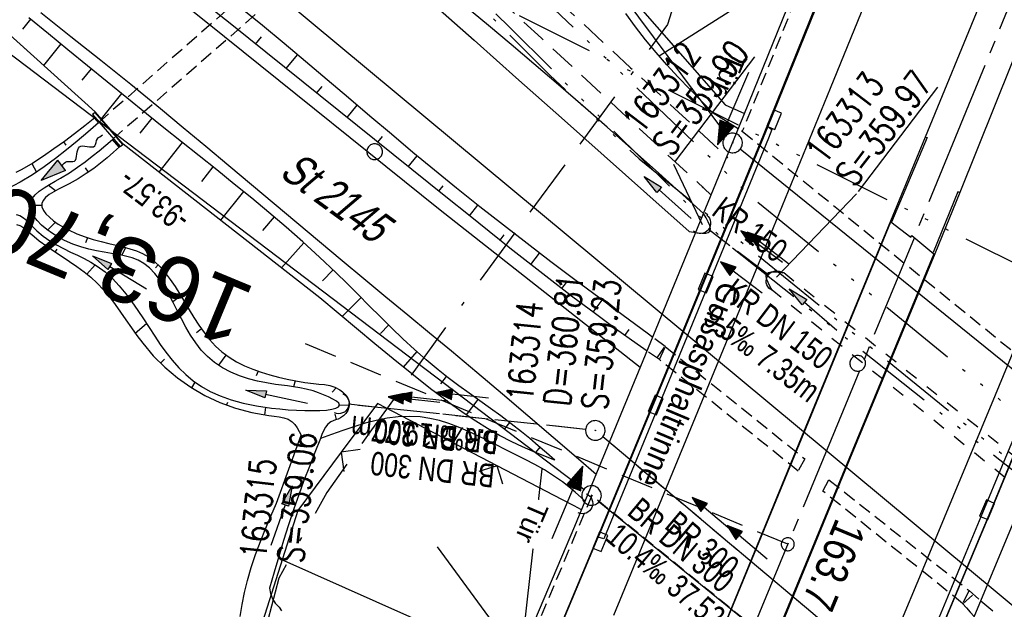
# Model space of a CAD drawing. Extents: x 510409 to 510963, y 461447 to 462240.
# Tile 15 of 25: x 510683 to 510758, y 461906 to 461951. Entities that reach past the tile are written whole.
import ezdxf
from ezdxf.enums import TextEntityAlignment as Align

# ---------------------------------------------------------------- set-up
doc = ezdxf.new("R2010")
doc.units = 0
doc.header["$LTSCALE"] = 10
doc.header["$MEASUREMENT"] = 0
for name, pattern in [('ACAD_ISO14W100', [25.5, 12, -3, 0.5, -3, 0.5, -3, 0.5, -3]), ('ACAD_ISO16W100', [73, 15, -6.5, 15, -6.5, 15, -7, 1, -7]), ('ACHSE', [5.5, 4, -0.5, 0.5, -0.5]), ('AUSGEZOGEN', [0]), ('LT00', [0]), ('LT01', [0.2, 0.1, -0.1]), ('LT02', [0.4, 0.2, -0.2]), ('LT11', [0.3, 0.2, -0.1]), ('LT12', [0.4, 0.3, -0.1]), ('LT17', [0.15, 0.1, -0.05]), ('STRICHLINIE2', [0.375, 0.25, -0.125])]:
    doc.linetypes.add(name, pattern=pattern)
doc.layers.get('0').update_dxf_attribs({"linetype": 'LT00'})
for name, color, linetype in [('--EK_FBR', 1, 'LT00'), ('--EK_Halt-Pfeil', 4, 'LT00'), ('--EK_Haltung', 7, 'STRICHLINIE2'), ('--EK_Haltung-Text', 140, 'LT00'), ('--EK_Schacht-Text', 5, 'LT00'), ('--EK_ST-93-1', 30, 'LT17'), ('--EL_DFK_AB_L', 21, 'LT00'), ('--EL_DFK_AB_P', 7, 'LT00'), ('--EL_Halt-Pfeil', 4, 'LT00'), ('--EL_Haltung', 182, 'STRICHLINIE2'), ('--EL_Haltung-Text', 182, 'LT00'), ('--FLIEßRICHTPFEIL', 180, 'Continuous'), ('-AX-093', 35, 'ACHSE'), ('-ST-93-1', 250, 'LT00'), ('ABSTAND', 8, 'LT00'), ('BAB-KABEL', 220, 'ACAD_ISO16W100'), ('DFK_AB_L', 21, 'LT00'), ('DFK_AB_P', 7, 'LT00'), ('DFK_BES-WEGE', 255, 'LT00'), ('DFK_KATASTER', 250, 'LT00'), ('DFK_VERMPKT', 252, 'LT00'), ('DL', 182, 'LT12'), ('DL_PFEIL', 201, 'LT00'), ('DL_TEXT', 182, 'LT00'), ('KABEL_DEUTSCHLAND', 210, 'ACAD_ISO14W100'), ('PFEIL', 140, 'AUSGEZOGEN'), ('RINNE_TEXT', 11, 'Continuous'), ('TELEKOM', 210, 'ACAD_ISO14W100'), ('TOR_TEXT_B', 11, 'Continuous'), ('V107_AFBR_BAB', 250, 'LT00'), ('V107_BOESCH', 250, 'LT00'), ('V107_BOSCHUNG', 250, 'LT00'), ('V107_BR_KAPPE', 30, 'LT00'), ('V107_BR_WID', 30, 'LT17'), ('V107_BRUECK', 30, 'LT17'), ('V107_FELDWEG', 250, 'LT11'), ('V107_GRABEN', 250, 'LT00'), ('V107_H_BORD', 8, 'LT00'), ('V107_KA_PRUF', 182, 'LT00'), ('V107_LD_MARK', 250, 'LT00'), ('V107_RINNE', 182, 'LT00'), ('V107_SINKK', 182, 'LT00'), ('V107_TOR', 10, 'LT00'), ('V107_UK_DURCH', 182, 'LT00'), ('V107_VERDECKT', 253, 'LT00'), ('V107_ZAUN', 40, 'LT00')]:
    doc.layers.add(name, color=color, linetype=linetype)
doc.styles.add('Arial', font='ARIAL.TTF')
doc.styles.add('Beschrift', font='ARIAL.TTF')
doc.styles.add('Haltungsbeschriftung', font='ARIAL.TTF', dxfattribs={"width": 0.75})
doc.styles.add('schachtbeschriftung', font='romans.shx', dxfattribs={"width": 0.75, "height": 2})
doc.styles.get("Standard").update_dxf_attribs({"font": 'ARIAL.TTF'})

# ---------------------------------------------------------------- blocks, each defined once
blk = doc.blocks.new('SYMB7010')
at = {"color": 0, "linetype": 'ByBlock'}
for points in [[(-0.031408, 0.499213), (-0.093728, 0.49134), (-0.15457, 0.475719), (-0.212975, 0.452595), (-0.268021, 0.422333), (-0.31884, 0.385411), (-0.36463, 0.342411), (-0.40467, 0.29401), (-0.438329, 0.240973), (-0.465074, 0.184136), (-0.484486, 0.124395), (-0.496256, 0.062692), (-0.5002, 0)], [(-0.5002, 0), (-0.496256, -0.062692), (-0.484486, -0.124395), (-0.465075, -0.184136), (-0.438329, -0.240973), (-0.404671, -0.29401), (-0.36463, -0.342411), (-0.31884, -0.385411), (-0.268021, -0.422333), (-0.212975, -0.452595), (-0.154571, -0.475719), (-0.093728, -0.49134), (-0.031408, -0.499213), (0.031408, -0.499213)], [(0.5002, 0), (0.496256, 0.062692), (0.484485, 0.124395), (0.465074, 0.184136), (0.438329, 0.240973), (0.40467, 0.29401), (0.36463, 0.342411), (0.31884, 0.385411), (0.268021, 0.422333), (0.212975, 0.452595), (0.15457, 0.475719), (0.093728, 0.49134), (0.031408, 0.499213), (-0.031408, 0.499213)], [(0.031408, -0.499213), (0.093728, -0.491341), (0.15457, -0.475719), (0.212975, -0.452595), (0.268021, -0.422333), (0.31884, -0.385411), (0.36463, -0.342411), (0.404671, -0.294011), (0.438329, -0.240974), (0.465075, -0.184136), (0.484486, -0.124395), (0.496256, -0.062692), (0.500201, 0)]]:
    blk.add_lwpolyline(points, dxfattribs=at)
blk = doc.blocks.new('SYMB0003')
at = {"color": 0, "linetype": 'ByBlock'}
for p, q in [((-0.015712, 0), (0.010166, 0.012015)), ((0, -0.021257), (-0.015712, 0)), ((0.010166, 0.012015), (0, -0.021257))]:
    blk.add_line(p, q, dxfattribs=at)
for points in [[(-0.031395, 0.499013), (-0.093691, 0.491144), (-0.154509, 0.475528), (-0.21289, 0.452414), (-0.267913, 0.422164), (-0.318712, 0.385257), (-0.364484, 0.342274), (-0.404509, 0.293893), (-0.438154, 0.240877), (-0.464888, 0.184062), (-0.484292, 0.124345), (-0.496058, 0.062667), (-0.5, 0)], [(-0.5, 0), (-0.496058, -0.062667), (-0.484292, -0.124345), (-0.464888, -0.184062), (-0.438154, -0.240877), (-0.404509, -0.293893), (-0.364485, -0.342274), (-0.318712, -0.385257), (-0.267914, -0.422164), (-0.21289, -0.452414), (-0.154509, -0.475529), (-0.093691, -0.491144), (-0.031395, -0.499014), (0.031395, -0.499014)], [(0.5, 0), (0.496057, 0.062667), (0.484292, 0.124345), (0.464888, 0.184062), (0.438153, 0.240877), (0.404509, 0.293893), (0.364484, 0.342274), (0.318712, 0.385257), (0.267913, 0.422164), (0.21289, 0.452414), (0.154509, 0.475528), (0.093691, 0.491144), (0.031395, 0.499013), (-0.031395, 0.499013)], [(0.031395, -0.499014), (0.093691, -0.491144), (0.154509, -0.475529), (0.21289, -0.452414), (0.267914, -0.422164), (0.318712, -0.385257), (0.364485, -0.342274), (0.404509, -0.293893), (0.438154, -0.240877), (0.464889, -0.184062), (0.484292, -0.124345), (0.496058, -0.062667), (0.5, 0)]]:
    blk.add_lwpolyline(points, dxfattribs=at)
blk = doc.blocks.new('Pfreil3')
at = {"layer": 'PFEIL'}
blk.add_hatch(color=256, dxfattribs=at).paths.add_polyline_path([(-1.549, 0.273), (-1.549, -0.273), (0, 0)])
for p, q in [((-1.549, 0), (-4.831, 0)), ((-1.549, -0.273), (-1.549, 0.273)), ((-1.549, 0.273), (0, 0)), ((0, 0), (-1.549, -0.273))]:
    blk.add_line(p, q, dxfattribs=at)
blk = doc.blocks.new('FLIEßRICHTPFEIL')
at = {"layer": '--FLIEßRICHTPFEIL'}
blk.add_hatch(color=256, dxfattribs=at).paths.add_polyline_path([(-1.95, 0.4875), (-1.95, -0.4875), (0, 0)])
for p, q in [((-1.95, 0.4875), (-1.95, -0.4875)), ((-1.95, 0.4875), (0, 0)), ((0, 0), (-1.95, -0.4875))]:
    blk.add_line(p, q, dxfattribs=at)
at = {"layer": '--FLIEßRICHTPFEIL', "start_tangent": (-1, 0), "end_tangent": (-1, 0)}
blk.add_spline([(-1.95, 0), (-2.4375, 0), (-2.925, 0.325), (-3.4125, 0), (-3.9, -0.325), (-4.3875, 0), (-4.875, 0.325), (-5.3625, 0), (-5.85, 0)], degree=3, dxfattribs=at)
blk = doc.blocks.new('SYMB0011')
at = {"color": 0, "linetype": 'ByBlock'}
for p, q in [((0.5, 0), (-0.5, 0)), ((0, 0.5), (0, -0.5))]:
    blk.add_line(p, q, dxfattribs=at)
blk = doc.blocks.new('SYMB0070')
at = {"color": 0, "linetype": 'ByBlock'}
for p, q in [((-0.5, 0), (0.2, 0)), ((0.5, 0), (0.2, 0.1)), ((0.2, 0.1), (0.2, 0)), ((0.468, 0), (0.21, 0.086)), ((0.21, 0.086), (0.21, -0.086)), ((0.21, -0.086), (0.468, 0)), ((0.22, -0.072), (0.437, 0)), ((0.23, -0.058), (0.405, 0)), ((0.24, -0.045), (0.374, 0)), ((0.342, 0), (0.25, 0.031)), ((0.25, 0.031), (0.25, -0.031)), ((0.25, -0.031), (0.342, 0)), ((0.26, -0.017), (0.31, 0)), ((0.27, -0.003), (0.279, 0))]:
    blk.add_line(p, q, dxfattribs=at)
for points in [[(0.2, 0), (0.2, -0.1), (0.5, 0)], [(0.437, 0), (0.22, 0.072), (0.22, -0.072)], [(0.405, 0), (0.23, 0.058), (0.23, -0.058)], [(0.374, 0), (0.24, 0.045), (0.24, -0.045)], [(0.31, 0), (0.26, 0.017), (0.26, -0.017)], [(0.279, 0), (0.27, 0.003), (0.27, -0.003)]]:
    blk.add_lwpolyline(points, dxfattribs=at)
blk = doc.blocks.new('SYMB0024')
at = {"color": 0, "linetype": 'ByBlock'}
for p, q in [((-0.5, 0.5), (0, 0)), ((0, 0), (0.5, 0.5))]:
    blk.add_line(p, q, dxfattribs=at)
blk = doc.blocks.new('SYMB1107')
at = {"color": 0, "linetype": 'ByBlock'}
for points in [[(-0.2, 0), (-0.196157, 0.039018), (-0.184776, 0.076537), (-0.166294, 0.111114), (-0.141421, 0.141421), (-0.111114, 0.166294), (-0.076537, 0.184776), (-0.039018, 0.196157), (0, 0.2)], [(0, 0.2), (0.039018, 0.196157), (0.076537, 0.184776), (0.111114, 0.166294), (0.141421, 0.141421), (0.166294, 0.111114), (0.184776, 0.076537), (0.196157, 0.039018), (0.2, 0)]]:
    blk.add_lwpolyline(points, dxfattribs=at)
blk = doc.blocks.new('SYMB0652')
at = {"color": 0, "linetype": 'ByBlock'}
blk.add_lwpolyline([(-0.15, -0.075), (0.15, -0.075), (0.15, 0.075), (-0.15, 0.075), (-0.15, -0.075)], dxfattribs=at)
blk = doc.blocks.new('SYMB2')
at = {"color": 0, "linetype": 'ByBlock', "flags": 128}
for points in [[(-0.031395, 0.499013), (-0.093691, 0.491144), (-0.154509, 0.475528), (-0.21289, 0.452414), (-0.267913, 0.422164), (-0.318712, 0.385257), (-0.364484, 0.342274), (-0.404509, 0.293893), (-0.438154, 0.240877), (-0.464888, 0.184062), (-0.484292, 0.124345), (-0.496058, 0.062667), (-0.5, 0)], [(-0.5, 0), (-0.496058, -0.062667), (-0.484292, -0.124345), (-0.464888, -0.184062), (-0.438154, -0.240877), (-0.404509, -0.293893), (-0.364485, -0.342274), (-0.318712, -0.385257), (-0.267914, -0.422164), (-0.21289, -0.452414), (-0.154509, -0.475529), (-0.093691, -0.491144), (-0.031395, -0.499014), (0.031395, -0.499014)], [(0.5, 0), (0.496057, 0.062667), (0.484292, 0.124345), (0.464888, 0.184062), (0.438153, 0.240877), (0.404509, 0.293893), (0.364484, 0.342274), (0.318712, 0.385257), (0.267913, 0.422164), (0.21289, 0.452414), (0.154509, 0.475528), (0.093691, 0.491144), (0.031395, 0.499013), (-0.031395, 0.499013)], [(0.031395, -0.499014), (0.093691, -0.491144), (0.154509, -0.475529), (0.21289, -0.452414), (0.267914, -0.422164), (0.318712, -0.385257), (0.364485, -0.342274), (0.404509, -0.293893), (0.438154, -0.240877), (0.464889, -0.184062), (0.484292, -0.124345), (0.496058, -0.062667), (0.5, 0)]]:
    blk.add_lwpolyline(points, dxfattribs=at)

msp = doc.modelspace()

# ---------------------------------------------------------------- linework, layer by layer
at = {"layer": '--EK_FBR'}
for points in [[(510730.523, 461924.154), (510715.177, 461936.196), (510698.655, 461949.479), (510684.111, 461961.155), (510667.975, 461974.164), (510651.64, 461986.351), (510648.227, 461988.878), (510641.277, 461993.834), (510627.993, 462003.038), (510608.065, 462016.121), (510604.766, 462018.157)], [(510760.054, 461991.283), (510758.161, 461986.616), (510756.262, 461981.952), (510754.356, 461977.291), (510753.304, 461974.727), (510752.251, 461972.163), (510751.2, 461969.599), (510750.152, 461967.033), (510749.109, 461964.465), (510748.074, 461961.894), (510747.346, 461960.071), (510746.618, 461958.247), (510745.889, 461956.424), (510745.154, 461954.603), (510740.283, 461942.611)], [(510759.506, 461959.272), (510758.059, 461955.716), (510756.606, 461952.162), (510752.351, 461941.791), (510749.684, 461935.374), (510742.846, 461918.766), (510736.919, 461904.341)], [(510684.606, 461951.326), (510686.904, 461949.506), (510689.196, 461947.677), (510691.479, 461945.838), (510693.751, 461943.986), (510695.502, 461942.542), (510697.247, 461941.092), (510698.987, 461939.636), (510700.725, 461938.177), (510702.462, 461936.717), (510704.199, 461935.257), (510705.938, 461933.8), (510707.681, 461932.347), (510709.353, 461930.962), (510711.028, 461929.581), (510712.703, 461928.2), (510714.376, 461926.818), (510716.046, 461925.431), (510718.005, 461923.791), (510719.956, 461922.143), (510721.903, 461920.489), (510723.846, 461918.83), (510725.786, 461917.168), (510727.147, 461916)], [(510760.309, 461950.771), (510754.997, 461937.569), (510753.101, 461932.856), (510746.563, 461917.119), (510740.089, 461901.421)], [(510671.231, 461779.528), (510680.964, 461801.791), (510690.502, 461823.826), (510699.64, 461845.138), (510708.458, 461866.108), (510717.227, 461886.718), (510720.493, 461895.081), (510723.3, 461901.668), (510727.298, 461911.173)]]:
    msp.add_lwpolyline(points, dxfattribs=at)
at = {"layer": '--EK_Haltung'}
for p, q in [((510740.37, 461931.219), (510735.712, 461934.757)), ((510726.332, 461919.42), (510708.16, 461921.343)), ((510755.208, 461895.668), (510727.652, 461918.858))]:
    msp.add_line(p, q, dxfattribs=at)
at = {"layer": '--EK_Schacht-Text', "flags": 128}
for points in [[(510733.071, 461939.731), (510735.27, 461935.108)], [(510747.092, 461937.462), (510740.952, 461931.085)]]:
    msp.add_lwpolyline(points, dxfattribs=at)
at = {"layer": '--EK_ST-93-1', "ltscale": 2.5}
msp.add_line((510741.822, 461910.631), (510704.871, 461925.974), dxfattribs=at)
at = {"layer": '--EL_DFK_AB_L'}
for p, q in [((510726.193, 461914.813), (510652.838, 461970.446)), ((510737.152, 461941.951), (510720.709, 461963.998)), ((510761.597, 461921.962), (510738.184, 461940.879)), ((510727.373, 461913.887), (510750.718, 461894.942))]:
    msp.add_line(p, q, dxfattribs=at)
at = {"layer": '--EL_Haltung'}
for p, q in [((510740.37, 461931.219), (510735.712, 461934.757)), ((510726.332, 461919.42), (510708.16, 461921.343)), ((510755.208, 461895.668), (510727.652, 461918.858))]:
    msp.add_line(p, q, dxfattribs=at)
at = {"layer": '-AX-093', "ltscale": 0.2}
msp.add_lwpolyline([(510846.813, 462177.025), (510838.94, 462156.029), (510829.988, 462132.382), (510820.96, 462108.763), (510811.858, 462085.172), (510802.681, 462061.611), (510793.43, 462038.078), (510784.104, 462014.575), (510774.704, 461991.102), (510765.23, 461967.658), (510755.682, 461944.245), (510746.059, 461920.862), (510736.363, 461897.509), (510726.593, 461874.188), (510716.749, 461850.897), (510706.831, 461827.637), (510696.84, 461804.41), (510686.776, 461781.213)], dxfattribs=at)
at = {"layer": 'BAB-KABEL', "ltscale": 0.03, "flags": 128}
msp.add_lwpolyline([(510815.215, 462190.525), (510811.585, 462179.556), (510799.992, 462145.42), (510792.305, 462123.573), (510788.404, 462113.383), (510775.422, 462080.221), (510767.987, 462063.066), (510763.578, 462052.246), (510748.965, 462015.852), (510734.114, 461980.271), (510735.75, 461974.121), (510736.302, 461969.774), (510735.011, 461960.353), (510733.535, 461953.446), (510732.614, 461950.408), (510729.471, 461946.141), (510717.022, 461929.173), (510709.918, 461919.39), (510706.508, 461914.602), (510702.816, 461908.041), (510700.421, 461898.741), (510695.621, 461884.425), (510690.807, 461869.926), (510686.883, 461857.981), (510685.038, 461853.834), (510680.249, 461842.122), (510675.807, 461831.335), (510671.309, 461820.471), (510665.825, 461807.092), (510656.08, 461788.005), (510650.656, 461774.891), (510648.64, 461770.111), (510642.063, 461754.064), (510636.123, 461740.444), (510627.53, 461719.319), (510619.094, 461699.236), (510611.541, 461681.689), (510608.236, 461670.018), (510604.017, 461655.461), (510601.705, 461651.004), (510594.841, 461637.686), (510586.411, 461620.579), (510581.531, 461610.56), (510577.231, 461600.386), (510569.709, 461582.702), (510561.197, 461562.126), (510551.358, 461540.285), (510542.348, 461520.114), (510535.466, 461505.336)], dxfattribs=at)
at = {"layer": 'DFK_AB_L'}
for p, q in [((510726.193, 461914.813), (510652.838, 461970.446)), ((510737.152, 461941.951), (510720.709, 461963.998)), ((510761.597, 461921.962), (510738.184, 461940.879)), ((510727.373, 461913.887), (510750.718, 461894.942))]:
    msp.add_line(p, q, dxfattribs=at)
at = {"layer": 'DFK_KATASTER'}
msp.add_line((510679.417, 461972.12), (510779.293, 461889.13), dxfattribs=at)
at = {"layer": 'DL'}
for p, q in [((510740.37, 461931.219), (510735.712, 461934.757)), ((510726.332, 461919.42), (510708.16, 461921.343)), ((510755.208, 461895.668), (510727.652, 461918.858))]:
    msp.add_line(p, q, dxfattribs=at)
at = {"layer": 'KABEL_DEUTSCHLAND', "ltscale": 0.05, "flags": 128}
for points in [[(510676.315, 461995.374), (510687.464, 461982.306), (510696.183, 461973.165), (510702.757, 461966.596), (510706.863, 461963.69), (510713.795, 461956.335), (510723.586, 461946.552), (510730.446, 461940.126), (510764.07, 461912.803), (510797.719, 461891.46), (510845.706, 461861.348)], [(510849.802, 461861.932), (510820.541, 461880.059), (510794.5, 461896.722), (510769.338, 461912.509), (510739.2, 461937.067), (510721.059, 461954.317), (510717.9, 461959.494), (510715.645, 461962.099), (510713.741, 461964.283), (510710.852, 461966.817), (510707.187, 461969.705), (510705.777, 461970.761), (510701.127, 461976.042), (510684.696, 461995.161)]]:
    msp.add_lwpolyline(points, dxfattribs=at)
at = {"layer": 'TELEKOM', "ltscale": 0.05, "flags": 128}
for points in [[(510610.187, 462030.845), (510614.293, 462025.454), (510624.293, 462011.244), (510638.134, 461992.631), (510858.845, 461882.36)], [(510643.324, 461996.949), (510659.232, 461997.468), (510668.07, 462004.429), (510677.115, 461999.754), (510687.632, 461983.674), (510705.739, 461964.957), (510720.516, 461950.191), (510737.288, 461933.545), (510764.157, 461912.278), (510794.753, 461892.34), (510819.494, 461876.656), (510844.371, 461860.815), (510848.633, 461858.459)]]:
    msp.add_lwpolyline(points, dxfattribs=at)
at = {"layer": 'V107_AFBR_BAB'}
for points in [[(510730.523, 461924.154), (510715.177, 461936.196), (510698.655, 461949.479), (510684.111, 461961.155), (510667.975, 461974.164), (510651.64, 461986.351), (510648.227, 461988.878), (510641.277, 461993.834), (510627.993, 462003.038), (510608.065, 462016.121), (510604.766, 462018.157)], [(510760.054, 461991.283), (510758.161, 461986.616), (510756.262, 461981.952), (510754.356, 461977.291), (510753.304, 461974.727), (510752.251, 461972.163), (510751.2, 461969.599), (510750.152, 461967.033), (510749.109, 461964.465), (510748.074, 461961.894), (510747.346, 461960.071), (510746.618, 461958.247), (510745.889, 461956.424), (510745.154, 461954.603), (510740.283, 461942.611)], [(510759.506, 461959.272), (510758.059, 461955.716), (510756.606, 461952.162), (510752.351, 461941.791), (510749.684, 461935.374), (510742.846, 461918.766), (510736.919, 461904.341)], [(510684.606, 461951.326), (510686.904, 461949.506), (510689.196, 461947.677), (510691.479, 461945.838), (510693.751, 461943.986), (510695.502, 461942.542), (510697.247, 461941.092), (510698.987, 461939.636), (510700.725, 461938.177), (510702.462, 461936.717), (510704.199, 461935.257), (510705.938, 461933.8), (510707.681, 461932.347), (510709.353, 461930.962), (510711.028, 461929.581), (510712.703, 461928.2), (510714.376, 461926.818), (510716.046, 461925.431), (510718.005, 461923.791), (510719.956, 461922.143), (510721.903, 461920.489), (510723.846, 461918.83), (510725.786, 461917.168), (510727.147, 461916)], [(510760.309, 461950.771), (510754.997, 461937.569), (510753.101, 461932.856), (510746.563, 461917.119), (510740.089, 461901.421)], [(510671.231, 461779.528), (510680.964, 461801.791), (510690.502, 461823.826), (510699.64, 461845.138), (510708.458, 461866.108), (510717.227, 461886.718), (510720.493, 461895.081), (510723.3, 461901.668), (510727.298, 461911.173)]]:
    msp.add_lwpolyline(points, dxfattribs=at)
at = {"layer": 'V107_BOESCH'}
for points in [[(510731.048, 461925.413), (510730.285, 461925.948), (510728.629, 461927.131), (510726.987, 461928.334), (510725.359, 461929.556), (510723.742, 461930.792), (510722.135, 461932.042), (510720.535, 461933.301), (510718.941, 461934.568), (510717.35, 461935.84), (510715.762, 461937.115), (510711.593, 461940.461), (510707.425, 461943.806), (510703.257, 461947.15), (510699.088, 461950.493), (510696.692, 461952.412), (510694.294, 461954.33), (510691.893, 461956.243), (510689.487, 461958.151), (510687.075, 461960.052), (510684.656, 461961.943), (510682.855, 461963.341)], [(510723.964, 461917.07), (510723.135, 461917.397), (510722.31, 461917.733), (510721.493, 461918.084), (510720.689, 461918.46), (510719.747, 461918.949), (510718.827, 461919.479), (510717.926, 461920.043), (510717.041, 461920.637), (510716.17, 461921.255), (510715.31, 461921.89), (510714.46, 461922.538), (510713.015, 461923.668), (510711.587, 461924.815), (510710.172, 461925.974), (510708.768, 461927.143), (510707.371, 461928.319), (510705.976, 461929.498), (510690.912, 461941.255), (510688.751, 461943.72), (510678.038, 461953.392), (510667.893, 461962.611)], [(510731.479, 461926.463), (510731.05, 461926.779), (510729.202, 461928.143), (510727.356, 461929.51), (510725.514, 461930.881), (510723.678, 461932.26), (510721.85, 461933.648), (510720.031, 461935.049), (510718.224, 461936.464), (510716.431, 461937.896), (510714.763, 461939.255), (510713.105, 461940.629), (510711.456, 461942.012), (510709.812, 461943.402), (510708.17, 461944.796), (510706.528, 461946.189), (510704.883, 461947.578), (510703.232, 461948.961), (510701.572, 461950.333), (510699.9, 461951.691)], [(510738.03, 461942.434), (510736.099, 461943.64), (510735.202, 461944.552), (510734.311, 461945.468), (510733.431, 461946.392), (510732.569, 461947.327), (510731.731, 461948.279), (510730.923, 461949.25), (510730.15, 461950.245), (510729.419, 461951.268)], [(510723.964, 461917.07), (510723.336, 461917.623), (510722.705, 461918.173), (510722.068, 461918.715), (510721.421, 461919.244), (510720.637, 461919.855), (510719.84, 461920.449), (510719.034, 461921.031), (510718.224, 461921.608), (510717.414, 461922.186), (510716.609, 461922.769), (510715.814, 461923.363), (510715.033, 461923.974), (510714.112, 461924.741), (510713.213, 461925.536), (510712.333, 461926.354), (510711.468, 461927.188), (510710.612, 461928.035), (510709.762, 461928.888), (510708.912, 461929.743), (510708.06, 461930.594), (510707.199, 461931.436), (510705.948, 461932.617), (510704.674, 461933.773), (510703.381, 461934.907), (510702.071, 461936.022), (510700.748, 461937.121), (510699.414, 461938.207), (510698.072, 461939.285), (510696.726, 461940.357), (510695.377, 461941.426), (510694.029, 461942.497), (510692.684, 461943.572), (510691.175, 461944.793), (510689.672, 461946.021), (510688.171, 461947.252), (510686.672, 461948.484), (510685.171, 461949.713), (510683.666, 461950.936)], [(510689.006, 461942.889), (510688.196, 461942.188), (510687.38, 461941.493), (510686.553, 461940.812), (510685.709, 461940.151), (510684.842, 461939.517), (510683.948, 461938.916), (510683.019, 461938.356), (510682.052, 461937.843)], [(510688.724, 461943.27), (510687.953, 461942.663), (510687.177, 461942.061), (510686.395, 461941.47), (510685.602, 461940.894), (510684.796, 461940.341), (510683.971, 461939.814), (510683.126, 461939.319), (510682.687, 461939.083)], [(510682.695, 461935.879), (510682.983, 461935.788), (510683.255, 461935.625), (510683.517, 461935.408), (510683.775, 461935.156), (510684.032, 461934.888), (510684.293, 461934.625), (510684.773, 461934.209), (510685.276, 461933.851), (510685.795, 461933.539), (510686.325, 461933.26), (510686.86, 461933.001), (510687.393, 461932.75), (510687.918, 461932.495), (510688.429, 461932.223), (510688.92, 461931.92), (510689.517, 461931.474), (510690.075, 461930.967), (510690.6, 461930.409), (510691.096, 461929.812), (510691.569, 461929.183), (510692.023, 461928.535), (510692.462, 461927.875), (510692.893, 461927.215), (510693.319, 461926.563), (510693.745, 461925.931), (510694.176, 461925.327), (510694.656, 461924.714), (510695.158, 461924.146), (510695.691, 461923.623), (510696.265, 461923.146), (510696.891, 461922.713), (510697.577, 461922.325), (510698.333, 461921.982), (510699.171, 461921.684), (510700.098, 461921.43), (510701.126, 461921.221), (510702.264, 461921.055), (510702.896, 461920.987), (510703.545, 461920.932), (510704.193, 461920.892), (510704.826, 461920.868), (510705.427, 461920.862), (510705.981, 461920.874), (510706.472, 461920.906), (510706.882, 461920.96), (510707.198, 461921.038), (510707.403, 461921.139), (510707.48, 461921.267), (510707.414, 461921.422), (510707.241, 461921.574), (510706.976, 461921.738), (510706.643, 461921.907), (510706.263, 461922.073), (510705.857, 461922.228), (510705.449, 461922.363), (510704.927, 461922.507), (510704.431, 461922.613), (510703.955, 461922.691), (510703.492, 461922.752), (510703.033, 461922.807), (510702.571, 461922.866), (510701.889, 461922.975), (510701.195, 461923.119), (510700.5, 461923.303), (510699.813, 461923.533), (510699.145, 461923.812), (510698.506, 461924.147), (510697.905, 461924.542), (510697.354, 461925.002), (510696.884, 461925.498), (510696.459, 461926.045), (510696.071, 461926.632), (510695.712, 461927.246), (510695.373, 461927.877), (510695.047, 461928.513), (510694.727, 461929.142), (510694.404, 461929.754), (510694.07, 461930.335), (510693.718, 461930.875), (510693.34, 461931.363), (510692.927, 461931.786), (510692.473, 461932.133), (510692.043, 461932.366), (510691.579, 461932.547), (510691.084, 461932.688), (510690.562, 461932.801), (510690.016, 461932.899), (510689.449, 461932.995), (510688.864, 461933.101), (510688.265, 461933.229), (510687.654, 461933.393), (510687.036, 461933.604), (510686.412, 461933.875), (510685.938, 461934.127), (510685.478, 461934.414), (510685.044, 461934.729), (510684.651, 461935.065), (510684.313, 461935.414), (510684.044, 461935.769), (510683.858, 461936.123), (510683.769, 461936.47), (510683.791, 461936.801), (510683.926, 461937.104), (510684.16, 461937.389), (510684.472, 461937.659), (510684.843, 461937.919), (510685.253, 461938.17), (510685.682, 461938.417), (510686.109, 461938.662), (510686.782, 461939.074), (510687.406, 461939.49), (510687.989, 461939.91), (510688.539, 461940.332), (510689.065, 461940.758), (510689.575, 461941.185), (510690.076, 461941.612)], [(510690.63, 461941.048), (510690.159, 461940.634), (510689.678, 461940.22), (510689.176, 461939.81), (510688.643, 461939.404), (510688.069, 461939.004), (510687.442, 461938.61), (510686.754, 461938.225), (510686.356, 461938.021), (510685.958, 461937.817), (510685.579, 461937.611), (510685.24, 461937.399), (510684.96, 461937.179), (510684.761, 461936.949), (510684.662, 461936.705), (510684.675, 461936.453), (510684.787, 461936.192), (510684.984, 461935.925), (510685.251, 461935.658), (510685.572, 461935.397), (510685.934, 461935.145), (510686.322, 461934.91), (510686.719, 461934.695), (510687.363, 461934.396), (510687.995, 461934.154), (510688.612, 461933.957), (510689.213, 461933.794), (510689.796, 461933.654), (510690.361, 461933.524), (510690.904, 461933.393), (510691.424, 461933.25), (510691.92, 461933.083), (510692.39, 461932.88), (510692.832, 461932.63), (510693.294, 461932.284), (510693.725, 461931.874), (510694.13, 461931.408), (510694.515, 461930.897), (510694.885, 461930.35), (510695.245, 461929.777), (510695.603, 461929.185), (510695.962, 461928.586), (510696.328, 461927.988), (510696.708, 461927.401), (510697.106, 461926.834), (510697.529, 461926.297), (510697.981, 461925.799), (510698.468, 461925.349), (510699.011, 461924.943), (510699.591, 461924.591), (510700.201, 461924.288), (510700.835, 461924.027), (510701.485, 461923.801), (510702.145, 461923.604), (510702.808, 461923.429), (510703.474, 461923.271), (510704.14, 461923.133), (510704.811, 461923.02), (510705.491, 461922.935), (510705.906, 461922.897), (510706.32, 461922.85), (510706.727, 461922.774), (510707.121, 461922.649), (510707.495, 461922.454), (510707.718, 461922.287), (510707.916, 461922.09), (510708.077, 461921.868), (510708.187, 461921.627), (510708.231, 461921.374), (510708.203, 461921.123), (510708.111, 461920.878), (510707.967, 461920.651), (510707.78, 461920.455), (510707.561, 461920.301), (510707.368, 461920.213), (510707.171, 461920.143), (510706.979, 461920.076), (510706.801, 461919.993), (510706.581, 461919.821), (510706.402, 461919.594), (510706.255, 461919.325), (510706.128, 461919.028), (510706.012, 461918.718)], [(510682.738, 461935.113), (510682.985, 461935.028), (510683.223, 461934.893), (510683.453, 461934.723), (510683.68, 461934.531), (510683.907, 461934.333), (510684.474, 461933.868), (510685.052, 461933.438), (510685.635, 461933.034), (510686.217, 461932.647), (510686.792, 461932.266), (510687.356, 461931.883), (510687.902, 461931.487), (510688.426, 461931.069), (510688.921, 461930.62), (510689.402, 461930.112), (510689.855, 461929.568), (510690.286, 461928.996), (510690.704, 461928.405), (510691.116, 461927.803), (510691.531, 461927.197), (510691.955, 461926.598), (510692.397, 461926.012), (510693.212, 461925.058), (510694.1, 461924.175), (510695.056, 461923.37), (510696.078, 461922.648), (510697.163, 461922.015), (510698.307, 461921.476), (510699.507, 461921.039), (510700.76, 461920.708), (510702.063, 461920.491), (510702.459, 461920.445), (510702.847, 461920.393), (510703.216, 461920.315), (510703.552, 461920.194), (510703.845, 461920.012), (510704.051, 461919.802), (510704.228, 461919.55), (510704.385, 461919.271), (510704.533, 461918.977)], [(510726.293, 461913.939), (510726.021, 461914.185), (510725.544, 461914.608), (510725.058, 461915.017), (510724.559, 461915.406), (510723.877, 461915.879), (510723.171, 461916.315), (510722.444, 461916.724), (510721.7, 461917.114), (510720.945, 461917.495), (510720.182, 461917.878), (510719.47, 461918.239), (510718.755, 461918.601), (510718.037, 461918.953), (510717.316, 461919.288), (510716.59, 461919.596), (510715.861, 461919.869), (510715.128, 461920.096), (510714.391, 461920.269), (510713.65, 461920.38), (510712.815, 461920.421), (510711.976, 461920.383), (510711.133, 461920.275), (510710.285, 461920.107), (510709.434, 461919.889), (510708.581, 461919.631), (510707.726, 461919.343), (510706.869, 461919.036), (510706.012, 461918.718)], [(510756.623, 461906.301), (510756.623, 461906.301), (510757.535, 461905.524)]]:
    msp.add_lwpolyline(points, dxfattribs=at)
at = {"layer": 'V107_BOSCHUNG'}
for p, q in [((510743.042, 461955.006), (510731.972, 461948.001)), ((510683.797, 461950.83), (510683.183, 461950.065)), ((510686.127, 461948.931), (510684.795, 461947.292)), ((510701.047, 461948.923), (510701.496, 461949.474)), ((510703.387, 461947.046), (510704.252, 461948.108)), ((510688.446, 461947.027), (510687.735, 461946.153)), ((510690.766, 461945.126), (510689.204, 461943.203)), ((510705.727, 461945.168), (510706.137, 461945.671)), ((510708.067, 461943.291), (510708.834, 461944.232)), ((510688.707, 461943.256), (510689, 461942.884)), ((510693.093, 461943.244), (510692.181, 461942.11)), ((510686.343, 461941.431), (510686.521, 461941.181)), ((510690.595, 461941.017), (510690.072, 461941.608)), ((510695.434, 461941.381), (510693.64, 461939.126)), ((510710.407, 461941.413), (510710.765, 461941.853)), ((510683.904, 461939.774), (510684.26, 461939.12)), ((510712.746, 461939.535), (510713.422, 461940.365)), ((510688.234, 461939.115), (510688.011, 461939.438)), ((510697.784, 461939.515), (510696.894, 461938.397)), ((510685.719, 461937.689), (510685.167, 461938.119)), ((510700.132, 461937.625), (510698.358, 461935.443)), ((510715.086, 461937.657), (510715.412, 461938.057)), ((510684.658, 461936.551), (510684.211, 461936.556)), ((510717.428, 461935.777), (510718.075, 461936.582)), ((510683.368, 461934.789), (510683.588, 461935.341)), ((510685.73, 461935.283), (510685.104, 461934.683)), ((510702.463, 461935.691), (510701.582, 461934.653)), ((510688.179, 461934.092), (510688.02, 461933.713)), ((510704.753, 461933.702), (510703.039, 461931.791)), ((510719.775, 461933.904), (510720.105, 461934.32)), ((510685.688, 461932.998), (510685.845, 461933.213)), ((510691.091, 461933.344), (510690.801, 461932.752)), ((510722.136, 461932.041), (510722.812, 461932.916)), ((510688.123, 461931.316), (510688.751, 461932.03)), ((510693.584, 461932.018), (510693.38, 461931.781)), ((510706.98, 461931.646), (510706.181, 461930.803)), ((510724.511, 461930.202), (510724.858, 461930.657)), ((510690.104, 461929.243), (510690.528, 461929.617)), ((510695.331, 461929.636), (510694.705, 461929.184)), ((510709.128, 461929.526), (510707.684, 461928.054)), ((510726.911, 461928.391), (510727.605, 461929.325)), ((510691.81, 461926.8), (510692.69, 461927.526)), ((510696.895, 461927.129), (510696.517, 461926.826)), ((510711.241, 461927.411), (510710.621, 461926.763)), ((510729.341, 461926.619), (510729.676, 461927.082)), ((510713.394, 461925.373), (510712.358, 461924.193)), ((510693.767, 461924.491), (510694.058, 461924.795)), ((510698.777, 461925.108), (510698.203, 461924.336)), ((510701.241, 461923.882), (510701.101, 461923.529)), ((510704.077, 461923.146), (510703.943, 461922.693)), ((510715.661, 461923.481), (510715.204, 461922.899)), ((510696.153, 461922.601), (510696.417, 461923.033)), ((510707.217, 461922.606), (510706.916, 461922.263)), ((510718.066, 461921.721), (510717.185, 461920.539)), ((510698.831, 461921.27), (510698.914, 461921.505)), ((510701.759, 461920.532), (510701.836, 461921.111)), ((510708.224, 461921.247), (510707.477, 461921.288)), ((510707.254, 461920.171), (510707.152, 461920.584)), ((510720.503, 461919.956), (510720.115, 461919.458)), ((510722.836, 461918.059), (510722.488, 461917.659)), ((510721.482, 461902.986), (510723.002, 461916.413)), ((510720.808, 461902.537), (510714.978, 461910.434)), ((510720.344, 461901.762), (510702.786, 461909.559))]:
    msp.add_line(p, q, dxfattribs=at)
at = {"layer": 'V107_BR_KAPPE'}
for points in [[(510743.222, 461955.255), (510745.049, 461954.585), (510739.928, 461941.912), (510732.512, 461923.867), (510727.264, 461911.211), (510723.274, 461901.694), (510721.459, 461902.44), (510725.495, 461912.016), (510730.751, 461924.688), (510738.123, 461942.661), (510743.222, 461955.255)], [(510688.746, 461943.672), (510688.541, 461943.525), (510690.661, 461941.069), (510690.868, 461941.24), (510688.746, 461943.672)], [(510766.815, 461936.116), (510768.605, 461935.392), (510765.341, 461927.344), (510759.149, 461912.391), (510751.909, 461895.073), (510746.531, 461882.088), (510744.748, 461882.899), (510750.266, 461896.158), (510757.39, 461913.147), (510763.526, 461928.046), (510766.815, 461936.116)], [(510740.027, 461901.489), (510738.851, 461902.496), (510738.348, 461902.934), (510738.425, 461903.122), (510736.947, 461904.303), (510742.899, 461918.751), (510749.729, 461935.312), (510751.258, 461934.13), (510751.318, 461934.257), (510751.792, 461933.872), (510753.025, 461932.871), (510746.509, 461917.135), (510740.027, 461901.489)]]:
    msp.add_lwpolyline(points, dxfattribs=at)
at = {"layer": 'V107_BR_WID'}
for p, q in [((510714.595, 461965.313), (510689.06, 461942.953)), ((510715.714, 461964.006), (510690.16, 461941.686))]:
    msp.add_line(p, q, dxfattribs=at)
for points in [[(510743.512, 461955.033), (510738.334, 461942.244), (510762.87, 461922.307), (510768.141, 461935.304)], [(510746.399, 461882.599), (510751.31, 461894.457), (510726.804, 461914.36), (510721.881, 461902.678)]]:
    msp.add_lwpolyline(points, dxfattribs=at)
at = {"layer": 'V107_BRUECK'}
for points in [[(510731.983, 461924.764), (510732.437, 461925.758), (510743.119, 461917.18), (510742.624, 461916.234), (510731.983, 461924.764)], [(510755.714, 461907.085), (510755.213, 461906.105), (510744.517, 461914.696), (510744.97, 461915.565), (510755.714, 461907.085)]]:
    msp.add_lwpolyline(points, dxfattribs=at)
at = {"layer": 'V107_FELDWEG', "flags": 128}
for points in [[(510642.526, 462040.39), (510644.246, 462038.258), (510645.968, 462036.129), (510647.694, 462034.003), (510649.427, 462031.884), (510651.169, 462029.772), (510652.922, 462027.67), (510654.689, 462025.58), (510656.471, 462023.503), (510658.271, 462021.442), (510659.847, 462019.667), (510661.437, 462017.904), (510663.036, 462016.148), (510664.641, 462014.399), (510666.252, 462012.653), (510667.863, 462010.909), (510669.474, 462009.163), (510671.081, 462007.414), (510672.681, 462005.659), (510674.272, 462003.896), (510675.821, 462002.158), (510677.361, 462000.413), (510678.894, 461998.662), (510680.425, 461996.908), (510681.954, 461995.154), (510683.486, 461993.402), (510685.023, 461991.654), (510686.566, 461989.914), (510688.12, 461988.183), (510689.687, 461986.464), (510691.27, 461984.759), (510692.782, 461983.162), (510694.307, 461981.578), (510695.844, 461980.004), (510697.389, 461978.437), (510698.939, 461976.876), (510700.492, 461975.317), (510702.045, 461973.758), (510703.596, 461972.196), (510705.141, 461970.63), (510706.679, 461969.055), (510707.661, 461968.041), (510708.642, 461967.026), (510709.627, 461966.015), (510710.619, 461965.011), (510711.929, 461963.715), (510713.254, 461962.435), (510714.591, 461961.168), (510715.938, 461959.91), (510717.29, 461958.657), (510718.645, 461957.407), (510722.36, 461953.979), (510726.07, 461950.547), (510729.778, 461947.113), (510733.484, 461943.678), (510737.188, 461940.241)], [(510640.31, 462038.712), (510642.299, 462036.323), (510644.291, 462033.936), (510646.287, 462031.553), (510648.289, 462029.175), (510650.3, 462026.805), (510652.32, 462024.444), (510654.354, 462022.094), (510656.402, 462019.756), (510658.142, 462017.795), (510659.891, 462015.842), (510661.648, 462013.895), (510663.41, 462011.953), (510665.175, 462010.013), (510666.94, 462008.074), (510668.703, 462006.133), (510670.462, 462004.189), (510672.215, 462002.239), (510674.128, 462000.095), (510676.031, 461997.943), (510677.929, 461995.785), (510679.823, 461993.624), (510681.714, 461991.461), (510683.606, 461989.298), (510685.5, 461987.136), (510687.398, 461984.978), (510689.302, 461982.824), (510691.143, 461980.759), (510692.992, 461978.702), (510694.854, 461976.656), (510696.729, 461974.622), (510698.619, 461972.603), (510700.526, 461970.601), (510702.453, 461968.618), (510704.4, 461966.657), (510706.371, 461964.718), (510707.829, 461963.314), (510709.298, 461961.921), (510710.777, 461960.538), (510712.263, 461959.162), (510713.754, 461957.791), (510715.248, 461956.423), (510716.742, 461955.056), (510719.845, 461952.213), (510722.944, 461949.366), (510726.04, 461946.516), (510729.133, 461943.663), (510732.224, 461940.809), (510735.951, 461937.366)]]:
    msp.add_lwpolyline(points, dxfattribs=at)
at = {"layer": 'V107_GRABEN'}
for points in [[(510735.374, 461935.958), (510733.531, 461937.612), (510731.687, 461939.263), (510729.839, 461940.91), (510727.986, 461942.552), (510726.126, 461944.185), (510724.258, 461945.807), (510722.378, 461947.418), (510720.639, 461948.888), (510718.89, 461950.348), (510717.135, 461951.8), (510715.374, 461953.246), (510713.611, 461954.688), (510711.845, 461956.128)], [(510710.897, 461955.296), (510714.341, 461952.254), (510717.784, 461949.211), (510721.225, 461946.165), (510724.49, 461943.268), (510727.753, 461940.369), (510731.014, 461937.467), (510734.274, 461934.565)], [(510734.274, 461934.565), (510734.628, 461934.509), (510734.771, 461934.489)], [(510699.864, 461905.104), (510700.023, 461906.026), (510700.206, 461906.942), (510700.423, 461907.848), (510700.713, 461908.856), (510701.047, 461909.852), (510701.416, 461910.839), (510701.812, 461911.818), (510702.224, 461912.792), (510702.646, 461913.764), (510704.533, 461918.977)], [(510706.012, 461918.718), (510705.588, 461917.647), (510705.168, 461916.574), (510704.756, 461915.498), (510704.357, 461914.419), (510703.974, 461913.333), (510703.574, 461912.129), (510703.193, 461910.918), (510702.828, 461909.701), (510702.473, 461908.482), (510702.122, 461907.26), (510702.187, 461906.85), (510702.334, 461906.461), (510702.559, 461906.112), (510702.85, 461905.816), (510703.035, 461905.545)]]:
    msp.add_lwpolyline(points, dxfattribs=at)
at = {"layer": 'V107_H_BORD'}
for points in [[(510752.351, 461941.791), (510752.499, 461941.765), (510749.778, 461935.286)], [(510754.997, 461937.569), (510754.864, 461937.604), (510752.974, 461932.972)]]:
    msp.add_lwpolyline(points, dxfattribs=at)
at = {"layer": 'V107_LD_MARK'}
for points in [[(510793.413, 462066.19), (510789.037, 462055.05), (510784.645, 462043.916), (510780.236, 462032.788), (510775.812, 462021.667), (510771.374, 462010.552), (510766.921, 461999.442), (510761.491, 461985.948), (510756.04, 461972.461), (510750.569, 461958.984), (510745.075, 461945.515), (510739.56, 461932.055), (510734.021, 461918.605), (510728.46, 461905.163)], [(510750.114, 461903.758), (510752.326, 461909.048), (510754.531, 461914.34), (510757.734, 461922.058), (510760.923, 461929.782), (510764.1, 461937.51), (510767.265, 461945.244), (510770.419, 461952.982), (510773.563, 461960.725), (510776.697, 461968.471), (510779.822, 461976.221), (510782.94, 461983.974), (510786.05, 461991.73), (510790.919, 462003.91), (510795.772, 462016.098), (510800.607, 462028.291), (510805.425, 462040.492), (510810.224, 462052.7), (510815.005, 462064.916)]]:
    msp.add_lwpolyline(points, dxfattribs=at)
at = {"layer": 'V107_RINNE'}
for points in [[(510740.283, 461942.611), (510740.614, 461942.368), (510740.343, 461941.721), (510732.924, 461923.627), (510727.718, 461911.057), (510727.298, 461911.173)], [(510740.283, 461942.611), (510732.546, 461923.829), (510727.298, 461911.173)], [(510768.479, 461940.26), (510767.995, 461940.432), (510767.149, 461938.377), (510766.306, 461936.321), (510765.493, 461934.322), (510764.684, 461932.322), (510763.876, 461930.322), (510763.065, 461928.322), (510761.839, 461925.322), (510760.604, 461922.326), (510759.363, 461919.332), (510758.118, 461916.34), (510756.872, 461913.348), (510755.466, 461909.97), (510754.061, 461906.591), (510752.655, 461903.212)]]:
    msp.add_lwpolyline(points, dxfattribs=at)
at = {"layer": 'V107_RINNE', "flags": 128}
msp.add_lwpolyline([(510766.766, 461936.137), (510763.492, 461928.059), (510757.356, 461913.16), (510750.232, 461896.171), (510744.714, 461882.912)], dxfattribs=at)
at = {"layer": 'V107_VERDECKT', "linetype": 'LT01'}
for p, q in [((510731.804, 461924.888), (510732.417, 461925.772)), ((510755.234, 461906.081), (510756.051, 461906.794))]:
    msp.add_line(p, q, dxfattribs=at)
at = {"layer": 'V107_VERDECKT', "linetype": 'LT02'}
msp.add_lwpolyline([(510734.771, 461934.489), (510734.966, 461934.463), (510735.273, 461934.439), (510735.534, 461934.447), (510735.734, 461934.496), (510735.857, 461934.599), (510735.893, 461934.78), (510735.84, 461935.021), (510735.721, 461935.308), (510735.559, 461935.626), (510735.374, 461935.958)], dxfattribs=at)
at = {"layer": 'V107_VERDECKT', "linetype": 'LT01'}
for points in [[(510760.019, 461914.491), (510740.629, 461930.071), (510740.458, 461930.38), (510740.309, 461930.674), (510740.201, 461930.941), (510740.158, 461931.165), (510740.2, 461931.333), (510740.338, 461931.434), (510740.558, 461931.48), (510740.841, 461931.485), (510741.164, 461931.464), (510741.508, 461931.428), (510760.712, 461916.165)], [(510755.714, 461907.085), (510756.623, 461906.301)], [(510755.213, 461906.105), (510755.507, 461905.768), (510755.802, 461905.434), (510756.104, 461905.108)]]:
    msp.add_lwpolyline(points, dxfattribs=at)
at = {"layer": 'V107_VERDECKT', "linetype": 'LT01', "flags": 128}
for points in [[(510732.437, 461925.758), (510731.479, 461926.463)], [(510731.983, 461924.764), (510731.133, 461925.354), (510731.048, 461925.413)]]:
    msp.add_lwpolyline(points, dxfattribs=at)
at = {"layer": 'V107_ZAUN'}
for points in [[(510729.262, 461953.151), (510737.014, 461944.27), (510737.991, 461943.839), (510738.506, 461943.606)], [(510719.556, 461916.639), (510710.378, 461921.409), (510707.6, 461917.672)], [(510707.6, 461917.672), (510704.286, 461913.211), (510701.418, 461904.214)], [(510726.01, 461913.259), (510725.457, 461913.564), (510724.563, 461914.038), (510719.556, 461916.639)]]:
    msp.add_lwpolyline(points, dxfattribs=at)

# ---------------------------------------------------------------- block references
at = {"layer": '--EK_Halt-Pfeil', "yscale": 4, "zscale": 4}
for p, xscale, rotation in [((510739.814, 461933.405), 4.000000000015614, 142.7739700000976), ((510716.907, 461922.026), 3.999999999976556, 173.9583000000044), ((510738.718, 461910.776), 4.000000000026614, 139.9169600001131)]:
    msp.add_blockref('SYMB0070', p, dxfattribs=dict(at, xscale=xscale, rotation=rotation))
at = {"layer": '--EL_DFK_AB_P', "xscale": 1.500000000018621, "yscale": 1.5, "zscale": 1.5, "rotation": 264.7377099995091}
for p in [(510737.6, 461941.35), (510726.79, 461914.359)]:
    msp.add_blockref('SYMB0003', p, dxfattribs=at)
at = {"layer": '--EL_Halt-Pfeil', "yscale": 4, "zscale": 4}
for p, xscale, rotation in [((510740.296, 461933.311), 4.000000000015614, 142.7739700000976), ((510713.796, 461921.8), 3.999999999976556, 173.9583000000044), ((510738.718, 461910.776), 4.000000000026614, 139.9169600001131)]:
    msp.add_blockref('SYMB0070', p, dxfattribs=dict(at, xscale=xscale, rotation=rotation))
at = {"layer": '--FLIEßRICHTPFEIL', "rotation": 216.7273104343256}
msp.add_blockref('FLIEßRICHTPFEIL', (510684.626, 461938.464), dxfattribs=at)
at = {"layer": '-ST-93-1', "rotation": 274.1956499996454}
msp.add_blockref('SYMB2', (510741.822, 461910.631), dxfattribs=at)
at = {"layer": 'DFK_AB_P', "xscale": 1.500000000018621, "yscale": 1.5, "zscale": 1.5, "rotation": 264.7377099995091}
for p in [(510737.6, 461941.35), (510726.79, 461914.359)]:
    msp.add_blockref('SYMB0003', p, dxfattribs=at)
at = {"layer": 'DFK_VERMPKT', "xscale": 1.200000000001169, "yscale": 1.200000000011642, "zscale": 1.2, "rotation": 264.7377100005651}
for p in [(510710.17, 461940.68), (510747.18, 461924.48)]:
    msp.add_blockref('SYMB7010', p, dxfattribs=at)
at = {"layer": 'DL_PFEIL', "yscale": 4, "zscale": 4}
for p, xscale, rotation in [((510738.267, 461931.05), 4.000000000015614, 142.7739700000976), ((510713.185, 461921.694), 3.999999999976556, 173.9583000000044), ((510736.03, 461912.924), 4.000000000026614, 139.9169600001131)]:
    msp.add_blockref('SYMB0070', p, dxfattribs=dict(at, xscale=xscale, rotation=rotation))
at = {"layer": 'PFEIL'}
for p, rotation in [((510730.815, 461938.79), 138.2816347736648), ((510688.546, 461932.699), 148.7681999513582), ((510741.938, 461930.184), 139.1144500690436), ((510700.3, 461922.433), 168.1025767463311), ((510703.841, 461915.096), 70.36082130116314)]:
    msp.add_blockref('Pfreil3', p, dxfattribs=dict(at, rotation=rotation))
at = {"layer": 'V107_BR_WID', "xscale": 0.1000000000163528, "yscale": 0.09999999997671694, "zscale": 0.1, "rotation": 246.8655000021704}
for p in [(510689.06, 461942.953), (510738.334, 461942.244), (510690.16, 461941.686), (510726.804, 461914.36)]:
    msp.add_blockref('SYMB0011', p, dxfattribs=at)
at = {"layer": 'V107_FELDWEG', "xscale": 0.1000000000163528, "yscale": 0.09999999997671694, "zscale": 0.1, "rotation": 246.8655000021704}
for p in [(510737.188, 461940.241), (510735.315, 461937.954)]:
    msp.add_blockref('SYMB0011', p, dxfattribs=at)
at = {"layer": 'V107_KA_PRUF', "xscale": 1.500000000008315, "yscale": 1.5, "zscale": 1.5, "rotation": 246.8655000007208}
msp.add_blockref('SYMB0003', (510727.078, 461919.341), dxfattribs=at)
at = {"layer": 'V107_SINKK', "zscale": 4.5}
for p, xscale, yscale, rotation in [((510740.785, 461943.136), 4.500000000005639, 4.5, 247.7051033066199), ((510735.527, 461930.621), 4.499999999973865, 4.5, 247.705103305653), ((510731.707, 461921.289), 4.500000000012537, 4.5, 247.5025981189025), ((510757.094, 461913.271), 4.499999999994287, 4.5, 246.8654999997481), ((510727.461, 461910.816), 4.499999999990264, 4.500000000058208, 67.50259811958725)]:
    msp.add_blockref('SYMB0652', p, dxfattribs=dict(at, xscale=xscale, yscale=yscale, rotation=rotation))
at = {"layer": 'V107_TOR', "yscale": 6, "zscale": 6}
for p, xscale, rotation in [((510737.628, 461943.975), 6.000000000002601, 246.8654999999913), ((510724.944, 461913.841), 6.000000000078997, 66.86549999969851)]:
    msp.add_blockref('SYMB0070', p, dxfattribs=dict(at, xscale=xscale, rotation=rotation))
at = {"layer": 'V107_UK_DURCH', "yscale": 4, "zscale": 4}
for p, xscale, rotation in [((510735.115, 461935.211), 4.000000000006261, 231.0108287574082), ((510740.967, 461930.765), 4.000000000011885, 53.63709978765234), ((510707.414, 461921.422), 4.000000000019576, 246.8655000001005)]:
    msp.add_blockref('SYMB1107', p, dxfattribs=dict(at, xscale=xscale, rotation=rotation))
at = {"layer": 'V107_UK_DURCH', "color": 185, "xscale": 4.000000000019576, "yscale": 4, "zscale": 4, "rotation": 246.8655000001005}
msp.add_blockref('SYMB1107', (510726.077, 461913.762), dxfattribs=at)
at = {"layer": 'V107_ZAUN', "yscale": 2.099999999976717, "zscale": 2.1}
for p, xscale, rotation in [((510707.6, 461917.672), 2.099999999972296, 233.3822899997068), ((510719.556, 461916.639), 2.099999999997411, 152.5424300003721)]:
    msp.add_blockref('SYMB0024', p, dxfattribs=dict(at, xscale=xscale, rotation=rotation))

# ---------------------------------------------------------------- texts
at = {"layer": '--EK_Haltung-Text', "style": 'Haltungsbeschriftung', "width": 0.75}
for s, rotation, p in [('KR DN 150', -37.22603, (510736.772, 461929.658)), ('9.5‰ 7.35m', -37.22603, (510735.223, 461927.619)), ('8.6‰ 19.77m', -186.0417, (510719.716, 461919.288)), ('BR DN 300', -186.0417, (510719.447, 461916.742)), ('BR DN 300', -40.08304, (510729.421, 461912.957)), ('10.4‰ 37.52m', -40.08304, (510727.773, 461910.998))]:
    msp.add_text(s, height=1.8, rotation=rotation, dxfattribs=at).set_placement(p)
at = {"layer": '--EK_Schacht-Text', "style": 'schachtbeschriftung', "width": 0.75}
for s, rotation, p in [('163312', 52.77398, (510730.615, 461941.949)), ('%%US=359.90', 52.77398, (510732.908, 461940.206)), ('163313', 52.77398, (510744.636, 461939.618)), ('%%US=359.97', 52.77398, (510746.929, 461937.876)), ('D=360.81', -276.04169, (510725.125, 461921.155)), ('S=359.23', -276.04169, (510727.989, 461920.852)), ('163314', -276.04169, (510722.261, 461921.458)), ('S=359.06', -276.04062, (510704.692, 461909.119)), ('163315', -276.04062, (510701.828, 461909.422))]:
    msp.add_text(s, height=2, rotation=rotation, dxfattribs=at).set_placement(p)
at = {"layer": '--EK_ST-93-1', "style": 'Beschrift'}
msp.add_text('163,700', height=5, rotation=-202.53601, dxfattribs=at).set_placement((510700.251, 461927.888), align=Align.MIDDLE_LEFT)
at = {"layer": '--EL_Haltung-Text', "style": 'Haltungsbeschriftung', "width": 0.75}
for s, rotation, p in [('KR DN 150', -37.22603, (510736.772, 461929.658)), ('BR DN 300', -186.0417, (510719.716, 461919.288)), ('BR DN 300', -40.08304, (510729.421, 461912.957))]:
    msp.add_text(s, height=1.8, rotation=rotation, dxfattribs=at).set_placement(p)
at = {"layer": '-ST-93-1', "style": 'Beschrift', "width": 0.8}
msp.add_text('  163.7', height=2.5, rotation=-112.53782, dxfattribs=at).set_placement((510746.144, 461914.148))
at = {"layer": 'ABSTAND', "width": 0.75}
msp.add_text(' -93.57-', height=1.8, rotation=-217.17909, dxfattribs=at).set_placement((510696.577, 461935.529))
at = {"layer": 'DFK_BES-WEGE', "oblique": 13.754, "width": 0.75}
msp.add_text('St 2145', height=2.5, rotation=324, dxfattribs=at).set_placement((510702.772, 461938.885))
at = {"layer": 'DL_TEXT', "style": 'Haltungsbeschriftung', "width": 0.75}
for s, rotation, p in [('KR 150', -37.22603, (510735.887, 461935.911)), ('BR 300', -186.0417, (510716.486, 461919.53)), ('BR 300', -40.08304, (510732.291, 461911.915))]:
    msp.add_text(s, height=1.8, rotation=rotation, dxfattribs=at).set_placement(p)
at = {"layer": 'RINNE_TEXT', "insert": (510736.217, 461931.109), "char_height": 1.8, "attachment_point": 7, "rotation": 247.16434, "style": 'Arial'}
msp.add_mtext('{\\W0.9;Gußasphaltrinne}', dxfattribs=at)
at = {"layer": 'TOR_TEXT_B', "insert": (510737.246, 461948.394), "char_height": 1.5, "attachment_point": 7, "rotation": 246.86551, "style": 'Beschrift'}
msp.add_mtext('Tür', dxfattribs=at)

# ---------------------------------------------------------------- next in the draw order: texts
at = {"layer": 'TOR_TEXT_B', "insert": (510722.122, 461914.036), "char_height": 1.5, "attachment_point": 7, "rotation": 246.86551, "style": 'Beschrift', "bg_fill": 3, "box_fill_scale": 1.15, "bg_fill_color": 256, "bg_fill_transparency": 6494031}
msp.add_mtext('Tür', dxfattribs=at)

doc.saveas('drawing.dxf')
